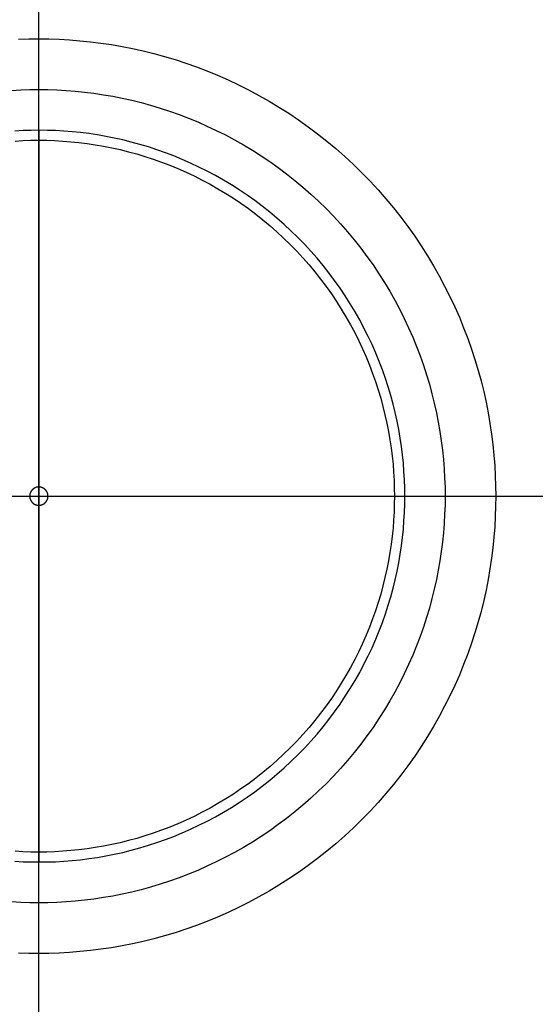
# Model space of a CAD drawing. Header units: millimetres. Extents: x -1787 to -1231, y 671 to 1227.
# Tile 4 of 8: x -1511 to -1455, y 893 to 1001. Entities that reach past the tile are written whole.
import ezdxf

# ---------------------------------------------------------------- set-up
doc = ezdxf.new("R2010")
doc.units = ezdxf.units.MM
doc.layers.add('EXTRUSIÓN', color=7, linetype='Continuous')

msp = doc.modelspace()

# ---------------------------------------------------------------- linework, layer by layer
at = {"layer": 'EXTRUSIÓN', "extrusion": (1, 0, 0)}
for points in [[(1226.65, -1245.53), (998.84, -695.53)], [(1215.57, -1250.12), (987.75, -700.12)], [(998.84, -695.53), (987.75, -700.12)], [(988.84, -972.82), (988.84, -892.82)], [(949.84, -868.82), (949.84, -168.82)], [(948.84, -868.82), (948.84, -168.82)], [(948.84, -868.82), (948.84, -168.82)], [(948.84, -972.82), (948.84, -892.82)], [(947.84, -868.82), (947.84, -168.82)], [(682.1, -1250.12), (909.92, -700.12)], [(898.84, -695.53), (909.92, -700.12)], [(908.84, -972.82), (908.84, -892.82)], [(671.02, -1245.53), (898.84, -695.53)]]:
    msp.add_lwpolyline(points, dxfattribs=at)
at = {"layer": 'EXTRUSIÓN'}
for points in [[(-1509.01, 830.1), (-1509.01, 1067.57)], [(-1509.01, 835.07), (-1509.01, 1062.6)], [(-1509.01, 835.07), (-1509.01, 1062.6)], [(-1509.01, 840.04), (-1509.01, 1057.63)], [(-1511.24, 998.79), (-1510.12, 998.82), (-1509.01, 998.84), (-1507.9, 998.82), (-1506.78, 998.79), (-1505.65, 998.72), (-1504.52, 998.63), (-1503.37, 998.52), (-1502.23, 998.37), (-1501.07, 998.2), (-1499.91, 998), (-1498.75, 997.77), (-1497.59, 997.51), (-1496.42, 997.22), (-1495.25, 996.91), (-1494.09, 996.56), (-1492.92, 996.18), (-1491.76, 995.77), (-1490.61, 995.32), (-1489.45, 994.85), (-1488.31, 994.35), (-1487.17, 993.81), (-1486.05, 993.25), (-1484.93, 992.65), (-1483.82, 992.03), (-1482.73, 991.37), (-1481.65, 990.69), (-1480.59, 989.97), (-1479.54, 989.23), (-1478.51, 988.45), (-1477.5, 987.65), (-1476.5, 986.83), (-1475.53, 985.97), (-1474.58, 985.09), (-1473.66, 984.19), (-1472.75, 983.26), (-1471.87, 982.31), (-1471.02, 981.34), (-1470.19, 980.35), (-1469.39, 979.34), (-1468.62, 978.31), (-1467.88, 977.26), (-1467.16, 976.2), (-1466.47, 975.12), (-1465.82, 974.02), (-1465.19, 972.92), (-1464.6, 971.8), (-1464.03, 970.67), (-1463.5, 969.54), (-1462.99, 968.39), (-1462.52, 967.24), (-1462.08, 966.08), (-1461.67, 964.92), (-1461.29, 963.76), (-1460.94, 962.59), (-1460.62, 961.43), (-1460.33, 960.26), (-1460.07, 959.1), (-1459.85, 957.93), (-1459.64, 956.77), (-1459.47, 955.62), (-1459.33, 954.47), (-1459.21, 953.33), (-1459.12, 952.19), (-1459.06, 951.06), (-1459.02, 949.95), (-1459.01, 948.84), (-1459.02, 947.73), (-1459.06, 946.61), (-1459.12, 945.48), (-1459.21, 944.34), (-1459.33, 943.2), (-1459.47, 942.05), (-1459.64, 940.9), (-1459.85, 939.74), (-1460.07, 938.57), (-1460.33, 937.41), (-1460.62, 936.24), (-1460.94, 935.08), (-1461.29, 933.91), (-1461.67, 932.75), (-1462.08, 931.59), (-1462.52, 930.43), (-1462.99, 929.28), (-1463.5, 928.13), (-1464.03, 927), (-1464.6, 925.87), (-1465.19, 924.75), (-1465.82, 923.65), (-1466.47, 922.55), (-1467.16, 921.47), (-1467.88, 920.41), (-1468.62, 919.36), (-1469.39, 918.33), (-1470.19, 917.32), (-1471.02, 916.33), (-1471.87, 915.36), (-1472.75, 914.41), (-1473.66, 913.48), (-1474.58, 912.58), (-1475.53, 911.7), (-1476.5, 910.84), (-1477.5, 910.02), (-1478.51, 909.22), (-1479.54, 908.45), (-1480.59, 907.7), (-1481.65, 906.99), (-1482.73, 906.3), (-1483.82, 905.64), (-1484.93, 905.02), (-1486.05, 904.42), (-1487.17, 903.86), (-1488.31, 903.32), (-1489.45, 902.82), (-1490.61, 902.35), (-1491.76, 901.9), (-1492.92, 901.49), (-1494.09, 901.11), (-1495.25, 900.77), (-1496.42, 900.45), (-1497.59, 900.16), (-1498.75, 899.9), (-1499.91, 899.67), (-1501.07, 899.47), (-1502.23, 899.3), (-1503.37, 899.15), (-1504.52, 899.04), (-1505.65, 898.95), (-1506.78, 898.88), (-1507.9, 898.85), (-1509.01, 898.84), (-1510.12, 898.85), (-1511.24, 898.88)], [(-1512, 993.19), (-1510.99, 993.25), (-1510, 993.28), (-1509.01, 993.29), (-1508.02, 993.28), (-1507.03, 993.25), (-1506.03, 993.19), (-1505.02, 993.11), (-1504, 993.01), (-1502.98, 992.88), (-1501.95, 992.73), (-1500.92, 992.55), (-1499.89, 992.35), (-1498.85, 992.12), (-1497.82, 991.86), (-1496.78, 991.58), (-1495.74, 991.27), (-1494.71, 990.93), (-1493.67, 990.56), (-1492.65, 990.17), (-1491.62, 989.75), (-1490.61, 989.3), (-1489.59, 988.83), (-1488.59, 988.33), (-1487.6, 987.8), (-1486.62, 987.24), (-1485.64, 986.66), (-1484.68, 986.05), (-1483.74, 985.41), (-1482.81, 984.75), (-1481.89, 984.06), (-1480.99, 983.35), (-1480.11, 982.61), (-1479.24, 981.86), (-1478.4, 981.07), (-1477.57, 980.27), (-1476.77, 979.45), (-1475.99, 978.6), (-1475.23, 977.74), (-1474.5, 976.86), (-1473.79, 975.96), (-1473.1, 975.04), (-1472.44, 974.11), (-1471.8, 973.16), (-1471.19, 972.2), (-1470.61, 971.23), (-1470.05, 970.25), (-1469.52, 969.25), (-1469.02, 968.25), (-1468.54, 967.24), (-1468.1, 966.22), (-1467.68, 965.2), (-1467.28, 964.17), (-1466.92, 963.14), (-1466.58, 962.1), (-1466.27, 961.07), (-1465.99, 960.03), (-1465.73, 958.99), (-1465.5, 957.96), (-1465.3, 956.92), (-1465.12, 955.89), (-1464.97, 954.87), (-1464.84, 953.85), (-1464.73, 952.83), (-1464.65, 951.82), (-1464.6, 950.82), (-1464.56, 949.82), (-1464.55, 948.84), (-1464.56, 947.85), (-1464.6, 946.85), (-1464.65, 945.85), (-1464.73, 944.84), (-1464.84, 943.82), (-1464.97, 942.8), (-1465.12, 941.78), (-1465.3, 940.75), (-1465.5, 939.71), (-1465.73, 938.68), (-1465.99, 937.64), (-1466.27, 936.6), (-1466.58, 935.57), (-1466.92, 934.53), (-1467.28, 933.5), (-1467.68, 932.47), (-1468.1, 931.45), (-1468.54, 930.43), (-1469.02, 929.42), (-1469.52, 928.42), (-1470.05, 927.42), (-1470.61, 926.44), (-1471.19, 925.47), (-1471.8, 924.51), (-1472.44, 923.56), (-1473.1, 922.63), (-1473.79, 921.71), (-1474.5, 920.81), (-1475.23, 919.93), (-1475.99, 919.07), (-1476.77, 918.22), (-1477.57, 917.4), (-1478.4, 916.6), (-1479.24, 915.82), (-1480.11, 915.06), (-1480.99, 914.32), (-1481.89, 913.61), (-1482.81, 912.92), (-1483.74, 912.26), (-1484.68, 911.63), (-1485.64, 911.02), (-1486.62, 910.43), (-1487.6, 909.87), (-1488.59, 909.35), (-1489.59, 908.84), (-1490.61, 908.37), (-1491.62, 907.92), (-1492.65, 907.5), (-1493.67, 907.11), (-1494.71, 906.74), (-1495.74, 906.4), (-1496.78, 906.09), (-1497.82, 905.81), (-1498.85, 905.55), (-1499.89, 905.32), (-1500.92, 905.12), (-1501.95, 904.94), (-1502.98, 904.79), (-1504, 904.66), (-1505.02, 904.56), (-1506.03, 904.48), (-1507.03, 904.42), (-1508.02, 904.39), (-1509.01, 904.38), (-1510, 904.39), (-1510.99, 904.42), (-1512, 904.48)], [(-1511.64, 908.93), (-1510.74, 908.87), (-1509.85, 908.85), (-1508.96, 908.84), (-1508.07, 908.85), (-1507.18, 908.87), (-1506.27, 908.93), (-1505.36, 909), (-1504.45, 909.09), (-1503.53, 909.21), (-1502.61, 909.34), (-1501.68, 909.5), (-1500.75, 909.69), (-1499.82, 909.89), (-1498.89, 910.12), (-1497.95, 910.38), (-1497.02, 910.66), (-1496.09, 910.96), (-1495.16, 911.29), (-1494.23, 911.64), (-1493.31, 912.02), (-1492.4, 912.42), (-1491.49, 912.85), (-1490.59, 913.3), (-1489.69, 913.78), (-1488.81, 914.28), (-1487.93, 914.81), (-1487.07, 915.36), (-1486.22, 915.93), (-1485.38, 916.52), (-1484.56, 917.14), (-1483.75, 917.78), (-1482.95, 918.44), (-1482.18, 919.13), (-1481.42, 919.83), (-1480.67, 920.55), (-1479.95, 921.29), (-1479.25, 922.05), (-1478.57, 922.83), (-1477.9, 923.62), (-1477.26, 924.43), (-1476.65, 925.26), (-1476.05, 926.1), (-1475.48, 926.95), (-1474.93, 927.81), (-1474.4, 928.68), (-1473.9, 929.57), (-1473.43, 930.46), (-1472.97, 931.37), (-1472.55, 932.27), (-1472.14, 933.19), (-1471.77, 934.11), (-1471.41, 935.04), (-1471.09, 935.97), (-1470.78, 936.9), (-1470.5, 937.83), (-1470.25, 938.76), (-1470.02, 939.7), (-1469.81, 940.63), (-1469.63, 941.56), (-1469.47, 942.48), (-1469.33, 943.41), (-1469.21, 944.33), (-1469.12, 945.24), (-1469.05, 946.15), (-1469, 947.05), (-1468.97, 947.95), (-1468.96, 948.84), (-1468.97, 949.72), (-1469, 950.62), (-1469.05, 951.52), (-1469.12, 952.43), (-1469.21, 953.34), (-1469.33, 954.26), (-1469.47, 955.19), (-1469.63, 956.11), (-1469.81, 957.04), (-1470.02, 957.98), (-1470.25, 958.91), (-1470.5, 959.84), (-1470.78, 960.77), (-1471.09, 961.71), (-1471.41, 962.63), (-1471.77, 963.56), (-1472.14, 964.48), (-1472.55, 965.4), (-1472.97, 966.3), (-1473.43, 967.21), (-1473.9, 968.1), (-1474.4, 968.99), (-1474.93, 969.86), (-1475.48, 970.72), (-1476.05, 971.57), (-1476.65, 972.41), (-1477.26, 973.24), (-1477.9, 974.05), (-1478.57, 974.84), (-1479.25, 975.62), (-1479.95, 976.38), (-1480.67, 977.12), (-1481.42, 977.84), (-1482.18, 978.55), (-1482.95, 979.23), (-1483.75, 979.89), (-1484.56, 980.53), (-1485.38, 981.15), (-1486.22, 981.74), (-1487.07, 982.32), (-1487.93, 982.86), (-1488.81, 983.39), (-1489.69, 983.89), (-1490.59, 984.37), (-1491.49, 984.82), (-1492.4, 985.25), (-1493.31, 985.65), (-1494.23, 986.03), (-1495.16, 986.38), (-1496.09, 986.71), (-1497.02, 987.01), (-1497.95, 987.29), (-1498.89, 987.55), (-1499.82, 987.78), (-1500.75, 987.98), (-1501.68, 988.17), (-1502.61, 988.33), (-1503.53, 988.47), (-1504.45, 988.58), (-1505.36, 988.67), (-1506.27, 988.74), (-1507.18, 988.8), (-1508.07, 988.83), (-1508.96, 988.84), (-1509.85, 988.83), (-1510.74, 988.8), (-1511.64, 988.74)], [(-1511.64, 908.93), (-1510.74, 908.87), (-1509.85, 908.85), (-1508.96, 908.84), (-1508.07, 908.85), (-1507.18, 908.87), (-1506.27, 908.93), (-1505.36, 909), (-1504.45, 909.09), (-1503.53, 909.21), (-1502.61, 909.34), (-1501.68, 909.5), (-1500.75, 909.69), (-1499.82, 909.89), (-1498.89, 910.12), (-1497.95, 910.38), (-1497.02, 910.66), (-1496.09, 910.96), (-1495.16, 911.29), (-1494.23, 911.64), (-1493.31, 912.02), (-1492.4, 912.42), (-1491.49, 912.85), (-1490.59, 913.3), (-1489.69, 913.78), (-1488.81, 914.28), (-1487.93, 914.81), (-1487.07, 915.36), (-1486.22, 915.93), (-1485.38, 916.52), (-1484.56, 917.14), (-1483.75, 917.78), (-1482.95, 918.44), (-1482.18, 919.13), (-1481.42, 919.83), (-1480.67, 920.55), (-1479.95, 921.29), (-1479.25, 922.05), (-1478.57, 922.83), (-1477.9, 923.62), (-1477.26, 924.43), (-1476.65, 925.26), (-1476.05, 926.1), (-1475.48, 926.95), (-1474.93, 927.81), (-1474.4, 928.68), (-1473.9, 929.57), (-1473.43, 930.46), (-1472.97, 931.37), (-1472.55, 932.27), (-1472.14, 933.19), (-1471.77, 934.11), (-1471.41, 935.04), (-1471.09, 935.97), (-1470.78, 936.9), (-1470.5, 937.83), (-1470.25, 938.76), (-1470.02, 939.7), (-1469.81, 940.63), (-1469.63, 941.56), (-1469.47, 942.48), (-1469.33, 943.41), (-1469.21, 944.33), (-1469.12, 945.24), (-1469.05, 946.15), (-1469, 947.05), (-1468.97, 947.95), (-1468.96, 948.84), (-1468.97, 949.72), (-1469, 950.62), (-1469.05, 951.52), (-1469.12, 952.43), (-1469.21, 953.34), (-1469.33, 954.26), (-1469.47, 955.19), (-1469.63, 956.11), (-1469.81, 957.04), (-1470.02, 957.98), (-1470.25, 958.91), (-1470.5, 959.84), (-1470.78, 960.77), (-1471.09, 961.71), (-1471.41, 962.63), (-1471.77, 963.56), (-1472.14, 964.48), (-1472.55, 965.4), (-1472.97, 966.3), (-1473.43, 967.21), (-1473.9, 968.1), (-1474.4, 968.99), (-1474.93, 969.86), (-1475.48, 970.72), (-1476.05, 971.57), (-1476.65, 972.41), (-1477.26, 973.24), (-1477.9, 974.05), (-1478.57, 974.84), (-1479.25, 975.62), (-1479.95, 976.38), (-1480.67, 977.12), (-1481.42, 977.84), (-1482.18, 978.55), (-1482.95, 979.23), (-1483.75, 979.89), (-1484.56, 980.53), (-1485.38, 981.15), (-1486.22, 981.74), (-1487.07, 982.32), (-1487.93, 982.86), (-1488.81, 983.39), (-1489.69, 983.89), (-1490.59, 984.37), (-1491.49, 984.82), (-1492.4, 985.25), (-1493.31, 985.65), (-1494.23, 986.03), (-1495.16, 986.38), (-1496.09, 986.71), (-1497.02, 987.01), (-1497.95, 987.29), (-1498.89, 987.55), (-1499.82, 987.78), (-1500.75, 987.98), (-1501.68, 988.17), (-1502.61, 988.33), (-1503.53, 988.47), (-1504.45, 988.58), (-1505.36, 988.67), (-1506.27, 988.74), (-1507.18, 988.8), (-1508.07, 988.83), (-1508.96, 988.84), (-1509.85, 988.83), (-1510.74, 988.8), (-1511.64, 988.74)], [(-1511.64, 908.93), (-1510.74, 908.87), (-1509.85, 908.85), (-1508.96, 908.84), (-1508.07, 908.85), (-1507.18, 908.87), (-1506.27, 908.93), (-1505.36, 909), (-1504.45, 909.09), (-1503.53, 909.21), (-1502.61, 909.34), (-1501.68, 909.5), (-1500.75, 909.69), (-1499.82, 909.89), (-1498.89, 910.12), (-1497.95, 910.38), (-1497.02, 910.66), (-1496.09, 910.96), (-1495.16, 911.29), (-1494.23, 911.64), (-1493.31, 912.02), (-1492.4, 912.42), (-1491.49, 912.85), (-1490.59, 913.3), (-1489.69, 913.78), (-1488.81, 914.28), (-1487.93, 914.81), (-1487.07, 915.36), (-1486.22, 915.93), (-1485.38, 916.52), (-1484.56, 917.14), (-1483.75, 917.78), (-1482.95, 918.44), (-1482.18, 919.13), (-1481.42, 919.83), (-1480.67, 920.55), (-1479.95, 921.29), (-1479.25, 922.05), (-1478.57, 922.83), (-1477.9, 923.62), (-1477.26, 924.43), (-1476.65, 925.26), (-1476.05, 926.1), (-1475.48, 926.95), (-1474.93, 927.81), (-1474.4, 928.68), (-1473.9, 929.57), (-1473.43, 930.46), (-1472.97, 931.37), (-1472.55, 932.27), (-1472.14, 933.19), (-1471.77, 934.11), (-1471.41, 935.04), (-1471.09, 935.97), (-1470.78, 936.9), (-1470.5, 937.83), (-1470.25, 938.76), (-1470.02, 939.7), (-1469.81, 940.63), (-1469.63, 941.56), (-1469.47, 942.48), (-1469.33, 943.41), (-1469.21, 944.33), (-1469.12, 945.24), (-1469.05, 946.15), (-1469, 947.05), (-1468.97, 947.95), (-1468.96, 948.84), (-1468.97, 949.72), (-1469, 950.62), (-1469.05, 951.52), (-1469.12, 952.43), (-1469.21, 953.34), (-1469.33, 954.26), (-1469.47, 955.19), (-1469.63, 956.11), (-1469.81, 957.04), (-1470.02, 957.98), (-1470.25, 958.91), (-1470.5, 959.84), (-1470.78, 960.77), (-1471.09, 961.71), (-1471.41, 962.63), (-1471.77, 963.56), (-1472.14, 964.48), (-1472.55, 965.4), (-1472.97, 966.3), (-1473.43, 967.21), (-1473.9, 968.1), (-1474.4, 968.99), (-1474.93, 969.86), (-1475.48, 970.72), (-1476.05, 971.57), (-1476.65, 972.41), (-1477.26, 973.24), (-1477.9, 974.05), (-1478.57, 974.84), (-1479.25, 975.62), (-1479.95, 976.38), (-1480.67, 977.12), (-1481.42, 977.84), (-1482.18, 978.55), (-1482.95, 979.23), (-1483.75, 979.89), (-1484.56, 980.53), (-1485.38, 981.15), (-1486.22, 981.74), (-1487.07, 982.32), (-1487.93, 982.86), (-1488.81, 983.39), (-1489.69, 983.89), (-1490.59, 984.37), (-1491.49, 984.82), (-1492.4, 985.25), (-1493.31, 985.65), (-1494.23, 986.03), (-1495.16, 986.38), (-1496.09, 986.71), (-1497.02, 987.01), (-1497.95, 987.29), (-1498.89, 987.55), (-1499.82, 987.78), (-1500.75, 987.98), (-1501.68, 988.17), (-1502.61, 988.33), (-1503.53, 988.47), (-1504.45, 988.58), (-1505.36, 988.67), (-1506.27, 988.74), (-1507.18, 988.8), (-1508.07, 988.83), (-1508.96, 988.84), (-1509.85, 988.83), (-1510.74, 988.8), (-1511.64, 988.74)], [(-1508.96, 908.84), (-1508.96, 988.84)], [(-1508.96, 908.84), (-1508.96, 988.84)], [(-1511.62, 987.66), (-1510.75, 987.71), (-1509.87, 987.74), (-1509.01, 987.75), (-1508.15, 987.74), (-1507.28, 987.71), (-1506.4, 987.66), (-1505.51, 987.59), (-1504.62, 987.5), (-1503.73, 987.39), (-1502.83, 987.25), (-1501.93, 987.1), (-1501.03, 986.92), (-1500.12, 986.72), (-1499.21, 986.49), (-1498.3, 986.25), (-1497.4, 985.97), (-1496.49, 985.68), (-1495.59, 985.36), (-1494.69, 985.02), (-1493.79, 984.65), (-1492.9, 984.26), (-1492.02, 983.84), (-1491.14, 983.4), (-1490.27, 982.94), (-1489.41, 982.45), (-1488.56, 981.94), (-1487.72, 981.41), (-1486.89, 980.85), (-1486.07, 980.27), (-1485.27, 979.67), (-1484.48, 979.05), (-1483.71, 978.4), (-1482.96, 977.74), (-1482.22, 977.05), (-1481.49, 976.35), (-1480.79, 975.63), (-1480.11, 974.89), (-1479.44, 974.13), (-1478.8, 973.36), (-1478.18, 972.57), (-1477.58, 971.77), (-1477, 970.96), (-1476.44, 970.13), (-1475.91, 969.29), (-1475.4, 968.44), (-1474.91, 967.58), (-1474.44, 966.71), (-1474, 965.83), (-1473.59, 964.95), (-1473.2, 964.05), (-1472.83, 963.16), (-1472.49, 962.26), (-1472.17, 961.36), (-1471.87, 960.45), (-1471.6, 959.54), (-1471.35, 958.63), (-1471.13, 957.73), (-1470.93, 956.82), (-1470.75, 955.92), (-1470.59, 955.01), (-1470.46, 954.12), (-1470.35, 953.22), (-1470.25, 952.33), (-1470.18, 951.45), (-1470.14, 950.57), (-1470.11, 949.7), (-1470.1, 948.84), (-1470.11, 947.97), (-1470.14, 947.1), (-1470.18, 946.22), (-1470.25, 945.34), (-1470.35, 944.45), (-1470.46, 943.55), (-1470.59, 942.66), (-1470.75, 941.75), (-1470.93, 940.85), (-1471.13, 939.94), (-1471.35, 939.04), (-1471.6, 938.13), (-1471.87, 937.22), (-1472.17, 936.31), (-1472.49, 935.41), (-1472.83, 934.51), (-1473.2, 933.62), (-1473.59, 932.72), (-1474, 931.84), (-1474.44, 930.96), (-1474.91, 930.09), (-1475.4, 929.23), (-1475.91, 928.38), (-1476.44, 927.54), (-1477, 926.71), (-1477.58, 925.9), (-1478.18, 925.1), (-1478.8, 924.31), (-1479.44, 923.54), (-1480.11, 922.78), (-1480.79, 922.04), (-1481.49, 921.32), (-1482.22, 920.62), (-1482.96, 919.93), (-1483.71, 919.27), (-1484.48, 918.62), (-1485.27, 918), (-1486.07, 917.4), (-1486.89, 916.82), (-1487.72, 916.26), (-1488.56, 915.73), (-1489.41, 915.22), (-1490.27, 914.73), (-1491.14, 914.27), (-1492.02, 913.83), (-1492.9, 913.41), (-1493.79, 913.02), (-1494.69, 912.65), (-1495.59, 912.31), (-1496.49, 911.99), (-1497.4, 911.7), (-1498.3, 911.42), (-1499.21, 911.18), (-1500.12, 910.95), (-1501.03, 910.75), (-1501.93, 910.57), (-1502.83, 910.42), (-1503.73, 910.28), (-1504.62, 910.17), (-1505.51, 910.08), (-1506.4, 910.01), (-1507.28, 909.96), (-1508.15, 909.93), (-1509.01, 909.92), (-1509.87, 909.93), (-1510.75, 909.96), (-1511.62, 910.01)], [(-1509.01, 947.84), (-1509.01, 949.84)], [(-1509.01, 947.84), (-1509.01, 949.84)], [(-1627.74, 948.84), (-1390.28, 948.84)], [(-1622.77, 948.84), (-1395.25, 948.84)], [(-1622.77, 948.84), (-1395.25, 948.84)], [(-1617.8, 948.84), (-1400.22, 948.84)], [(-1548.96, 948.84), (-1468.96, 948.84)], [(-1548.96, 948.84), (-1468.96, 948.84)], [(-1510.01, 948.84), (-1508.01, 948.84)], [(-1510.01, 948.84), (-1508.01, 948.84)]]:
    msp.add_lwpolyline(points, dxfattribs=at)
msp.add_lwpolyline([(-1508.01, 948.84), (-1508.01, 948.86), (-1508.01, 948.88), (-1508.01, 948.9), (-1508.01, 948.93), (-1508.02, 948.95), (-1508.02, 948.97), (-1508.02, 948.99), (-1508.03, 949.02), (-1508.03, 949.04), (-1508.04, 949.06), (-1508.04, 949.09), (-1508.05, 949.11), (-1508.06, 949.13), (-1508.06, 949.16), (-1508.07, 949.18), (-1508.08, 949.2), (-1508.09, 949.23), (-1508.1, 949.25), (-1508.11, 949.27), (-1508.12, 949.29), (-1508.13, 949.32), (-1508.15, 949.34), (-1508.16, 949.36), (-1508.17, 949.38), (-1508.19, 949.4), (-1508.2, 949.42), (-1508.22, 949.45), (-1508.23, 949.47), (-1508.25, 949.49), (-1508.27, 949.5), (-1508.29, 949.52), (-1508.3, 949.54), (-1508.32, 949.56), (-1508.34, 949.58), (-1508.36, 949.6), (-1508.38, 949.61), (-1508.4, 949.63), (-1508.42, 949.64), (-1508.44, 949.66), (-1508.46, 949.67), (-1508.48, 949.69), (-1508.51, 949.7), (-1508.53, 949.71), (-1508.55, 949.72), (-1508.57, 949.73), (-1508.6, 949.75), (-1508.62, 949.76), (-1508.64, 949.77), (-1508.67, 949.77), (-1508.69, 949.78), (-1508.71, 949.79), (-1508.74, 949.8), (-1508.76, 949.8), (-1508.78, 949.81), (-1508.81, 949.81), (-1508.83, 949.82), (-1508.85, 949.82), (-1508.87, 949.83), (-1508.9, 949.83), (-1508.92, 949.83), (-1508.94, 949.83), (-1508.97, 949.83), (-1508.99, 949.83), (-1509.01, 949.84), (-1509.03, 949.83), (-1509.06, 949.83), (-1509.08, 949.83), (-1509.1, 949.83), (-1509.12, 949.83), (-1509.15, 949.83), (-1509.17, 949.82), (-1509.19, 949.82), (-1509.22, 949.81), (-1509.24, 949.81), (-1509.26, 949.8), (-1509.29, 949.8), (-1509.31, 949.79), (-1509.33, 949.78), (-1509.36, 949.77), (-1509.38, 949.77), (-1509.4, 949.76), (-1509.42, 949.75), (-1509.45, 949.73), (-1509.47, 949.72), (-1509.49, 949.71), (-1509.51, 949.7), (-1509.54, 949.69), (-1509.56, 949.67), (-1509.58, 949.66), (-1509.6, 949.64), (-1509.62, 949.63), (-1509.64, 949.61), (-1509.66, 949.6), (-1509.68, 949.58), (-1509.7, 949.56), (-1509.72, 949.54), (-1509.74, 949.52), (-1509.75, 949.5), (-1509.77, 949.49), (-1509.79, 949.47), (-1509.8, 949.45), (-1509.82, 949.42), (-1509.83, 949.4), (-1509.85, 949.38), (-1509.86, 949.36), (-1509.87, 949.34), (-1509.89, 949.32), (-1509.9, 949.29), (-1509.91, 949.27), (-1509.92, 949.25), (-1509.93, 949.23), (-1509.94, 949.2), (-1509.95, 949.18), (-1509.96, 949.16), (-1509.97, 949.13), (-1509.97, 949.11), (-1509.98, 949.09), (-1509.98, 949.06), (-1509.99, 949.04), (-1509.99, 949.02), (-1510, 948.99), (-1510, 948.97), (-1510, 948.95), (-1510.01, 948.93), (-1510.01, 948.9), (-1510.01, 948.88), (-1510.01, 948.86), (-1510.01, 948.84), (-1510.01, 948.81), (-1510.01, 948.79), (-1510.01, 948.77), (-1510.01, 948.75), (-1510, 948.72), (-1510, 948.7), (-1510, 948.68), (-1509.99, 948.65), (-1509.99, 948.63), (-1509.98, 948.61), (-1509.98, 948.58), (-1509.97, 948.56), (-1509.97, 948.54), (-1509.96, 948.51), (-1509.95, 948.49), (-1509.94, 948.47), (-1509.93, 948.44), (-1509.92, 948.42), (-1509.91, 948.4), (-1509.9, 948.38), (-1509.89, 948.35), (-1509.87, 948.33), (-1509.86, 948.31), (-1509.85, 948.29), (-1509.83, 948.27), (-1509.82, 948.25), (-1509.8, 948.23), (-1509.79, 948.2), (-1509.77, 948.19), (-1509.75, 948.17), (-1509.74, 948.15), (-1509.72, 948.13), (-1509.7, 948.11), (-1509.68, 948.09), (-1509.66, 948.08), (-1509.64, 948.06), (-1509.62, 948.04), (-1509.6, 948.03), (-1509.58, 948.01), (-1509.56, 948), (-1509.54, 947.98), (-1509.51, 947.97), (-1509.49, 947.96), (-1509.47, 947.95), (-1509.45, 947.94), (-1509.42, 947.92), (-1509.4, 947.91), (-1509.38, 947.91), (-1509.36, 947.9), (-1509.33, 947.89), (-1509.31, 947.88), (-1509.29, 947.87), (-1509.26, 947.87), (-1509.24, 947.86), (-1509.22, 947.86), (-1509.19, 947.85), (-1509.17, 947.85), (-1509.15, 947.84), (-1509.12, 947.84), (-1509.1, 947.84), (-1509.08, 947.84), (-1509.06, 947.84), (-1509.03, 947.84), (-1509.01, 947.84), (-1508.99, 947.84), (-1508.97, 947.84), (-1508.94, 947.84), (-1508.92, 947.84), (-1508.9, 947.84), (-1508.87, 947.84), (-1508.85, 947.85), (-1508.83, 947.85), (-1508.81, 947.86), (-1508.78, 947.86), (-1508.76, 947.87), (-1508.74, 947.87), (-1508.71, 947.88), (-1508.69, 947.89), (-1508.67, 947.9), (-1508.64, 947.91), (-1508.62, 947.91), (-1508.6, 947.92), (-1508.57, 947.94), (-1508.55, 947.95), (-1508.53, 947.96), (-1508.51, 947.97), (-1508.48, 947.98), (-1508.46, 948), (-1508.44, 948.01), (-1508.42, 948.03), (-1508.4, 948.04), (-1508.38, 948.06), (-1508.36, 948.08), (-1508.34, 948.09), (-1508.32, 948.11), (-1508.3, 948.13), (-1508.29, 948.15), (-1508.27, 948.17), (-1508.25, 948.19), (-1508.23, 948.2), (-1508.22, 948.23), (-1508.2, 948.25), (-1508.19, 948.27), (-1508.17, 948.29), (-1508.16, 948.31), (-1508.15, 948.33), (-1508.13, 948.35), (-1508.12, 948.38), (-1508.11, 948.4), (-1508.1, 948.42), (-1508.09, 948.44), (-1508.08, 948.47), (-1508.07, 948.49), (-1508.06, 948.51), (-1508.06, 948.54), (-1508.05, 948.56), (-1508.04, 948.58), (-1508.04, 948.61), (-1508.03, 948.63), (-1508.03, 948.65), (-1508.02, 948.68), (-1508.02, 948.7), (-1508.02, 948.72), (-1508.01, 948.75), (-1508.01, 948.77), (-1508.01, 948.79), (-1508.01, 948.81)], close=True, dxfattribs=at)
msp.add_lwpolyline([(-1508.01, 948.84), (-1508.01, 948.86), (-1508.01, 948.88), (-1508.01, 948.9), (-1508.01, 948.93), (-1508.02, 948.95), (-1508.02, 948.97), (-1508.02, 948.99), (-1508.03, 949.02), (-1508.03, 949.04), (-1508.04, 949.06), (-1508.04, 949.09), (-1508.05, 949.11), (-1508.06, 949.13), (-1508.06, 949.16), (-1508.07, 949.18), (-1508.08, 949.2), (-1508.09, 949.23), (-1508.1, 949.25), (-1508.11, 949.27), (-1508.12, 949.29), (-1508.13, 949.32), (-1508.15, 949.34), (-1508.16, 949.36), (-1508.17, 949.38), (-1508.19, 949.4), (-1508.2, 949.42), (-1508.22, 949.45), (-1508.23, 949.47), (-1508.25, 949.49), (-1508.27, 949.5), (-1508.29, 949.52), (-1508.3, 949.54), (-1508.32, 949.56), (-1508.34, 949.58), (-1508.36, 949.6), (-1508.38, 949.61), (-1508.4, 949.63), (-1508.42, 949.64), (-1508.44, 949.66), (-1508.46, 949.67), (-1508.48, 949.69), (-1508.51, 949.7), (-1508.53, 949.71), (-1508.55, 949.72), (-1508.57, 949.73), (-1508.6, 949.75), (-1508.62, 949.76), (-1508.64, 949.77), (-1508.67, 949.77), (-1508.69, 949.78), (-1508.71, 949.79), (-1508.74, 949.8), (-1508.76, 949.8), (-1508.78, 949.81), (-1508.81, 949.81), (-1508.83, 949.82), (-1508.85, 949.82), (-1508.87, 949.83), (-1508.9, 949.83), (-1508.92, 949.83), (-1508.94, 949.83), (-1508.97, 949.83), (-1508.99, 949.83), (-1509.01, 949.84), (-1509.03, 949.83), (-1509.06, 949.83), (-1509.08, 949.83), (-1509.1, 949.83), (-1509.12, 949.83), (-1509.15, 949.83), (-1509.17, 949.82), (-1509.19, 949.82), (-1509.22, 949.81), (-1509.24, 949.81), (-1509.26, 949.8), (-1509.29, 949.8), (-1509.31, 949.79), (-1509.33, 949.78), (-1509.36, 949.77), (-1509.38, 949.77), (-1509.4, 949.76), (-1509.42, 949.75), (-1509.45, 949.73), (-1509.47, 949.72), (-1509.49, 949.71), (-1509.51, 949.7), (-1509.54, 949.69), (-1509.56, 949.67), (-1509.58, 949.66), (-1509.6, 949.64), (-1509.62, 949.63), (-1509.64, 949.61), (-1509.66, 949.6), (-1509.68, 949.58), (-1509.7, 949.56), (-1509.72, 949.54), (-1509.74, 949.52), (-1509.75, 949.5), (-1509.77, 949.49), (-1509.79, 949.47), (-1509.8, 949.45), (-1509.82, 949.42), (-1509.83, 949.4), (-1509.85, 949.38), (-1509.86, 949.36), (-1509.87, 949.34), (-1509.89, 949.32), (-1509.9, 949.29), (-1509.91, 949.27), (-1509.92, 949.25), (-1509.93, 949.23), (-1509.94, 949.2), (-1509.95, 949.18), (-1509.96, 949.16), (-1509.97, 949.13), (-1509.97, 949.11), (-1509.98, 949.09), (-1509.98, 949.06), (-1509.99, 949.04), (-1509.99, 949.02), (-1510, 948.99), (-1510, 948.97), (-1510, 948.95), (-1510.01, 948.93), (-1510.01, 948.9), (-1510.01, 948.88), (-1510.01, 948.86), (-1510.01, 948.84), (-1510.01, 948.81), (-1510.01, 948.79), (-1510.01, 948.77), (-1510.01, 948.75), (-1510, 948.72), (-1510, 948.7), (-1510, 948.68), (-1509.99, 948.65), (-1509.99, 948.63), (-1509.98, 948.61), (-1509.98, 948.58), (-1509.97, 948.56), (-1509.97, 948.54), (-1509.96, 948.51), (-1509.95, 948.49), (-1509.94, 948.47), (-1509.93, 948.44), (-1509.92, 948.42), (-1509.91, 948.4), (-1509.9, 948.38), (-1509.89, 948.35), (-1509.87, 948.33), (-1509.86, 948.31), (-1509.85, 948.29), (-1509.83, 948.27), (-1509.82, 948.25), (-1509.8, 948.23), (-1509.79, 948.2), (-1509.77, 948.19), (-1509.75, 948.17), (-1509.74, 948.15), (-1509.72, 948.13), (-1509.7, 948.11), (-1509.68, 948.09), (-1509.66, 948.08), (-1509.64, 948.06), (-1509.62, 948.04), (-1509.6, 948.03), (-1509.58, 948.01), (-1509.56, 948), (-1509.54, 947.98), (-1509.51, 947.97), (-1509.49, 947.96), (-1509.47, 947.95), (-1509.45, 947.94), (-1509.42, 947.92), (-1509.4, 947.91), (-1509.38, 947.91), (-1509.36, 947.9), (-1509.33, 947.89), (-1509.31, 947.88), (-1509.29, 947.87), (-1509.26, 947.87), (-1509.24, 947.86), (-1509.22, 947.86), (-1509.19, 947.85), (-1509.17, 947.85), (-1509.15, 947.84), (-1509.12, 947.84), (-1509.1, 947.84), (-1509.08, 947.84), (-1509.06, 947.84), (-1509.03, 947.84), (-1509.01, 947.84), (-1508.99, 947.84), (-1508.97, 947.84), (-1508.94, 947.84), (-1508.92, 947.84), (-1508.9, 947.84), (-1508.87, 947.84), (-1508.85, 947.85), (-1508.83, 947.85), (-1508.81, 947.86), (-1508.78, 947.86), (-1508.76, 947.87), (-1508.74, 947.87), (-1508.71, 947.88), (-1508.69, 947.89), (-1508.67, 947.9), (-1508.64, 947.91), (-1508.62, 947.91), (-1508.6, 947.92), (-1508.57, 947.94), (-1508.55, 947.95), (-1508.53, 947.96), (-1508.51, 947.97), (-1508.48, 947.98), (-1508.46, 948), (-1508.44, 948.01), (-1508.42, 948.03), (-1508.4, 948.04), (-1508.38, 948.06), (-1508.36, 948.08), (-1508.34, 948.09), (-1508.32, 948.11), (-1508.3, 948.13), (-1508.29, 948.15), (-1508.27, 948.17), (-1508.25, 948.19), (-1508.23, 948.2), (-1508.22, 948.23), (-1508.2, 948.25), (-1508.19, 948.27), (-1508.17, 948.29), (-1508.16, 948.31), (-1508.15, 948.33), (-1508.13, 948.35), (-1508.12, 948.38), (-1508.11, 948.4), (-1508.1, 948.42), (-1508.09, 948.44), (-1508.08, 948.47), (-1508.07, 948.49), (-1508.06, 948.51), (-1508.06, 948.54), (-1508.05, 948.56), (-1508.04, 948.58), (-1508.04, 948.61), (-1508.03, 948.63), (-1508.03, 948.65), (-1508.02, 948.68), (-1508.02, 948.7), (-1508.02, 948.72), (-1508.01, 948.75), (-1508.01, 948.77), (-1508.01, 948.79), (-1508.01, 948.81)], close=True, dxfattribs=at)
msp.add_lwpolyline([(-1508.01, 948.84), (-1508.01, 948.86), (-1508.01, 948.88), (-1508.01, 948.9), (-1508.01, 948.93), (-1508.02, 948.95), (-1508.02, 948.97), (-1508.02, 948.99), (-1508.03, 949.02), (-1508.03, 949.04), (-1508.04, 949.06), (-1508.04, 949.09), (-1508.05, 949.11), (-1508.06, 949.13), (-1508.06, 949.16), (-1508.07, 949.18), (-1508.08, 949.2), (-1508.09, 949.23), (-1508.1, 949.25), (-1508.11, 949.27), (-1508.12, 949.29), (-1508.13, 949.32), (-1508.15, 949.34), (-1508.16, 949.36), (-1508.17, 949.38), (-1508.19, 949.4), (-1508.2, 949.42), (-1508.22, 949.45), (-1508.23, 949.47), (-1508.25, 949.49), (-1508.27, 949.5), (-1508.29, 949.52), (-1508.3, 949.54), (-1508.32, 949.56), (-1508.34, 949.58), (-1508.36, 949.6), (-1508.38, 949.61), (-1508.4, 949.63), (-1508.42, 949.64), (-1508.44, 949.66), (-1508.46, 949.67), (-1508.48, 949.69), (-1508.51, 949.7), (-1508.53, 949.71), (-1508.55, 949.72), (-1508.57, 949.73), (-1508.6, 949.75), (-1508.62, 949.76), (-1508.64, 949.77), (-1508.67, 949.77), (-1508.69, 949.78), (-1508.71, 949.79), (-1508.74, 949.8), (-1508.76, 949.8), (-1508.78, 949.81), (-1508.81, 949.81), (-1508.83, 949.82), (-1508.85, 949.82), (-1508.87, 949.83), (-1508.9, 949.83), (-1508.92, 949.83), (-1508.94, 949.83), (-1508.97, 949.83), (-1508.99, 949.83), (-1509.01, 949.84), (-1509.03, 949.83), (-1509.06, 949.83), (-1509.08, 949.83), (-1509.1, 949.83), (-1509.12, 949.83), (-1509.15, 949.83), (-1509.17, 949.82), (-1509.19, 949.82), (-1509.22, 949.81), (-1509.24, 949.81), (-1509.26, 949.8), (-1509.29, 949.8), (-1509.31, 949.79), (-1509.33, 949.78), (-1509.36, 949.77), (-1509.38, 949.77), (-1509.4, 949.76), (-1509.42, 949.75), (-1509.45, 949.73), (-1509.47, 949.72), (-1509.49, 949.71), (-1509.51, 949.7), (-1509.54, 949.69), (-1509.56, 949.67), (-1509.58, 949.66), (-1509.6, 949.64), (-1509.62, 949.63), (-1509.64, 949.61), (-1509.66, 949.6), (-1509.68, 949.58), (-1509.7, 949.56), (-1509.72, 949.54), (-1509.74, 949.52), (-1509.75, 949.5), (-1509.77, 949.49), (-1509.79, 949.47), (-1509.8, 949.45), (-1509.82, 949.42), (-1509.83, 949.4), (-1509.85, 949.38), (-1509.86, 949.36), (-1509.87, 949.34), (-1509.89, 949.32), (-1509.9, 949.29), (-1509.91, 949.27), (-1509.92, 949.25), (-1509.93, 949.23), (-1509.94, 949.2), (-1509.95, 949.18), (-1509.96, 949.16), (-1509.97, 949.13), (-1509.97, 949.11), (-1509.98, 949.09), (-1509.98, 949.06), (-1509.99, 949.04), (-1509.99, 949.02), (-1510, 948.99), (-1510, 948.97), (-1510, 948.95), (-1510.01, 948.93), (-1510.01, 948.9), (-1510.01, 948.88), (-1510.01, 948.86), (-1510.01, 948.84), (-1510.01, 948.81), (-1510.01, 948.79), (-1510.01, 948.77), (-1510.01, 948.75), (-1510, 948.72), (-1510, 948.7), (-1510, 948.68), (-1509.99, 948.65), (-1509.99, 948.63), (-1509.98, 948.61), (-1509.98, 948.58), (-1509.97, 948.56), (-1509.97, 948.54), (-1509.96, 948.51), (-1509.95, 948.49), (-1509.94, 948.47), (-1509.93, 948.44), (-1509.92, 948.42), (-1509.91, 948.4), (-1509.9, 948.38), (-1509.89, 948.35), (-1509.87, 948.33), (-1509.86, 948.31), (-1509.85, 948.29), (-1509.83, 948.27), (-1509.82, 948.25), (-1509.8, 948.23), (-1509.79, 948.2), (-1509.77, 948.19), (-1509.75, 948.17), (-1509.74, 948.15), (-1509.72, 948.13), (-1509.7, 948.11), (-1509.68, 948.09), (-1509.66, 948.08), (-1509.64, 948.06), (-1509.62, 948.04), (-1509.6, 948.03), (-1509.58, 948.01), (-1509.56, 948), (-1509.54, 947.98), (-1509.51, 947.97), (-1509.49, 947.96), (-1509.47, 947.95), (-1509.45, 947.94), (-1509.42, 947.92), (-1509.4, 947.91), (-1509.38, 947.91), (-1509.36, 947.9), (-1509.33, 947.89), (-1509.31, 947.88), (-1509.29, 947.87), (-1509.26, 947.87), (-1509.24, 947.86), (-1509.22, 947.86), (-1509.19, 947.85), (-1509.17, 947.85), (-1509.15, 947.84), (-1509.12, 947.84), (-1509.1, 947.84), (-1509.08, 947.84), (-1509.06, 947.84), (-1509.03, 947.84), (-1509.01, 947.84), (-1508.99, 947.84), (-1508.97, 947.84), (-1508.94, 947.84), (-1508.92, 947.84), (-1508.9, 947.84), (-1508.87, 947.84), (-1508.85, 947.85), (-1508.83, 947.85), (-1508.81, 947.86), (-1508.78, 947.86), (-1508.76, 947.87), (-1508.74, 947.87), (-1508.71, 947.88), (-1508.69, 947.89), (-1508.67, 947.9), (-1508.64, 947.91), (-1508.62, 947.91), (-1508.6, 947.92), (-1508.57, 947.94), (-1508.55, 947.95), (-1508.53, 947.96), (-1508.51, 947.97), (-1508.48, 947.98), (-1508.46, 948), (-1508.44, 948.01), (-1508.42, 948.03), (-1508.4, 948.04), (-1508.38, 948.06), (-1508.36, 948.08), (-1508.34, 948.09), (-1508.32, 948.11), (-1508.3, 948.13), (-1508.29, 948.15), (-1508.27, 948.17), (-1508.25, 948.19), (-1508.23, 948.2), (-1508.22, 948.23), (-1508.2, 948.25), (-1508.19, 948.27), (-1508.17, 948.29), (-1508.16, 948.31), (-1508.15, 948.33), (-1508.13, 948.35), (-1508.12, 948.38), (-1508.11, 948.4), (-1508.1, 948.42), (-1508.09, 948.44), (-1508.08, 948.47), (-1508.07, 948.49), (-1508.06, 948.51), (-1508.06, 948.54), (-1508.05, 948.56), (-1508.04, 948.58), (-1508.04, 948.61), (-1508.03, 948.63), (-1508.03, 948.65), (-1508.02, 948.68), (-1508.02, 948.7), (-1508.02, 948.72), (-1508.01, 948.75), (-1508.01, 948.77), (-1508.01, 948.79), (-1508.01, 948.81)], close=True, dxfattribs=at)
at = {"layer": 'EXTRUSIÓN', "extrusion": (0, 1, 0)}
for points in [[(1242.28, -1250.12), (1470.1, -700.12)], [(1459.01, -695.53), (1470.1, -700.12)], [(1231.19, -1245.53), (1459.01, -695.53)]]:
    msp.add_lwpolyline(points, dxfattribs=at)

doc.saveas('drawing.dxf')
